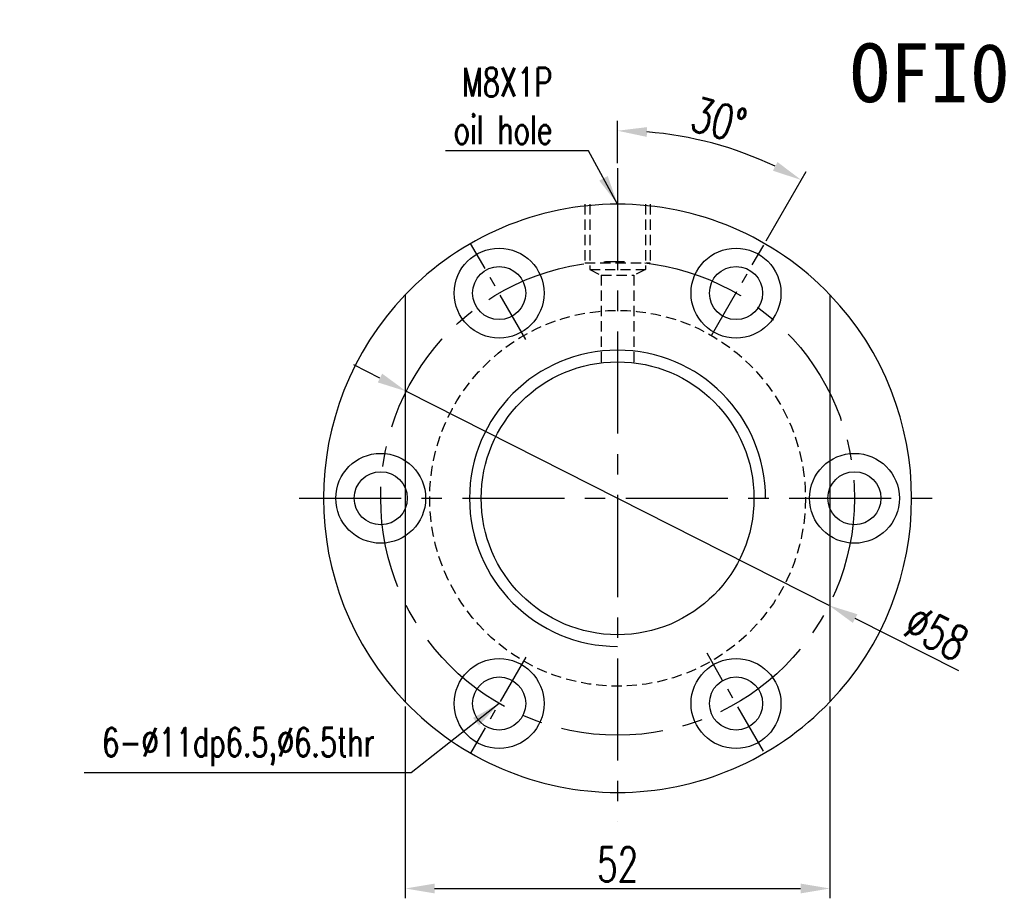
# Model space of a CAD drawing. Extents: x 607 to 849, y 44 to 162.
# Tile 1 of 44: x 607 to 727, y 54 to 162. Entities that reach past the tile are written whole.
import ezdxf
from ezdxf.enums import TextEntityAlignment as Align

# ---------------------------------------------------------------- set-up
doc = ezdxf.new("R2010")
doc.units = 0
doc.header["$MEASUREMENT"] = 0
doc.linetypes.add('CENTER', pattern=[2, 1.25, -0.25, 0.25, -0.25])
doc.linetypes.add('HIDDEN', pattern=[0.375, 0.25, -0.125])
doc.layers.get('0').update_dxf_attribs({"linetype": 'CONTINUOUS'})
for name, color, linetype in [('CEN', 1, 'CENTER'), ('DIM', 4, 'CONTINUOUS'), ('HID', 2, 'HIDDEN'), ('OUT', 3, 'CONTINUOUS')]:
    doc.layers.add(name, color=color, linetype=linetype)
doc.styles.add('CHN', font='SIMPLEX.shx', dxfattribs={"width": 0.7, "bigfont": 'CHINESET.shx'})
doc.styles.add('DIM-7', font='SIMPLEX.shx', dxfattribs={"width": 0.7, "bigfont": 'chineset.shx'})
doc.styles.add('T', font='kaiu.ttf')
doc.dimstyles.get("Standard").update_dxf_attribs({"dimscale": 0, "dimtxt": 4, "dimasz": 3, "dimexe": 1, "dimexo": 0.5, "dimgap": 1, "dimtad": 1, "dimdsep": 46, "dimtxsty": 'CHN', "dimcen": 0.09, "dimclrd": 256, "dimclre": 256, "dimclrt": 256, "dimadec": 0, "dimazin": 0, "dimtp": 1, "dimtm": 1, "dimtfac": 0.6, "dimtix": 1, "dimtmove": 2, "dimatfit": 3, "dimfxl": 1, "dimtvp": 0.85, "dimtolj": 1, "dimarcsym": 0})

# ---------------------------------------------------------------- blocks, each defined once
blk = doc.blocks.new('*D1')
at = {"layer": 'DIM', "color": 0, "lineweight": -2, "transparency": 16777216}
for p, q in [((654.07, 77.55), (654.07, 54.09)), ((706.07, 77.55), (706.07, 54.09)), ((657.67, 55.29), (702.47, 55.29))]:
    blk.add_line(p, q, dxfattribs=at)
at = {"layer": 'DIM', "color": 0, "transparency": 16777216}
for points in [[(657.67, 55.89), (657.67, 54.69), (654.07, 55.29)], [(702.47, 55.89), (702.47, 54.69), (706.07, 55.29)]]:
    blk.add_solid(points, dxfattribs=at)
at = {"layer": 'DIM', "color": 0, "transparency": 16777216, "insert": (680.07, 58.23), "char_height": 4.2, "attachment_point": 5, "style": 'CHN'}
blk.add_mtext('\\A1;52', dxfattribs=at)
blk = doc.blocks.new('*D4')
at = {"layer": 'DIM', "color": 0, "lineweight": -2, "transparency": 16777216}
for p, q in [((650.98, 117.77), (647.77, 119.39)), ((654.19, 116.14), (705.94, 89.95)), ((721.84, 81.91), (709.15, 88.33))]:
    blk.add_line(p, q, dxfattribs=at)
at = {"layer": 'DIM', "color": 0, "transparency": 16777216}
for points in [[(651.25, 118.3), (650.71, 117.23), (654.19, 116.14)], [(709.42, 88.86), (708.88, 87.79), (705.94, 89.95)]]:
    blk.add_solid(points, dxfattribs=at)
at = {"layer": 'DIM', "color": 0, "transparency": 16777216, "insert": (719.11, 86.58), "char_height": 4.2, "attachment_point": 5, "rotation": 333.1572, "style": 'CHN'}
blk.add_mtext('\\A1;∅58', dxfattribs=at)
blk = doc.blocks.new('*D5')
at = {"layer": 'DIM', "color": 0, "lineweight": -2, "transparency": 16777216}
for p, q in [((680.07, 144.06), (680.07, 149.23)), ((698.27, 134.57), (703.16, 143.04))]:
    blk.add_line(p, q, dxfattribs=at)
blk.add_arc((680.07, 103.05), 44.98, 64.5871, 85.4129, dxfattribs=at)
at = {"layer": 'DIM', "color": 0, "transparency": 16777216}
for points in [[(683.64, 147.28), (683.69, 148.48), (680.07, 148.03)], [(699.65, 144.2), (699.09, 143.14), (702.56, 142)]]:
    blk.add_solid(points, dxfattribs=at)
at = {"layer": 'DIM', "color": 0, "transparency": 16777216, "insert": (692.47, 149.33), "char_height": 4.2, "attachment_point": 5, "rotation": 345, "style": 'CHN'}
blk.add_mtext('\\A1;30°', dxfattribs=at)

msp = doc.modelspace()

# ---------------------------------------------------------------- linework, layer by layer
at = {"layer": 'CEN', "color": 7, "ltscale": 10}
for p, q in [((680.067, 143.46), (680.067, 63.449)), ((641.067, 103.047), (719.067, 103.047))]:
    msp.add_line(p, q, dxfattribs=at)
at = {"layer": 'CEN', "color": 7, "ltscale": 5}
for p, q in [((668.837, 122.496), (662.067, 134.223)), ((691.559, 122.952), (697.965, 134.048)), ((668.837, 83.597), (662.067, 71.87)), ((697.933, 72.101), (691.018, 84.078))]:
    msp.add_line(p, q, dxfattribs=at)
at = {"layer": 'CEN', "color": 7, "ltscale": 10}
msp.add_circle((680.067, 103.047), 29, dxfattribs=at)
at = {"layer": 'DIM', "color": 7}
for centre, radius in [((651.067, 103.047), 5.5), ((709.067, 103.047), 5.5), ((651.067, 103.047), 3.25), ((709.067, 103.047), 3.25)]:
    msp.add_circle(centre, radius, dxfattribs=at)
for radius, start, end in [(36, 136.23826, 223.76174), (36, 316.23826, 43.76174), (18.125, 0, 270)]:
    msp.add_arc((680.067, 103.047), radius, start, end, dxfattribs=at)
at = {"layer": 'HID', "color": 7, "ltscale": 5}
for p, q in [((676.067, 139.047), (676.067, 131.847)), ((676.667, 139.047), (676.667, 131.047)), ((683.467, 139.047), (683.467, 131.047)), ((684.067, 139.047), (684.067, 131.847)), ((676.067, 131.847), (684.067, 131.847)), ((676.667, 131.047), (678.067, 130.347)), ((676.667, 131.047), (683.467, 131.047)), ((678.067, 130.347), (678.067, 119.626)), ((678.067, 130.347), (682.067, 130.347)), ((683.467, 131.047), (682.067, 130.347)), ((682.067, 130.347), (682.067, 119.626))]:
    msp.add_line(p, q, dxfattribs=at)
msp.add_circle((680.067, 103.047), 23, dxfattribs=at)
at = {"layer": 'OUT', "color": 7, "ltscale": 10}
for p, q in [((654.067, 127.946), (654.067, 78.147)), ((706.067, 127.946), (706.067, 78.147))]:
    msp.add_line(p, q, dxfattribs=at)
at = {"layer": 'OUT', "color": 7}
for centre, radius in [((665.567, 128.161), 5.5), ((694.567, 128.161), 5.5), ((665.567, 128.161), 3.25), ((694.567, 128.161), 3.25), ((680.067, 103.047), 16.7), ((665.567, 77.932), 5.5), ((694.567, 77.932), 5.5), ((665.567, 77.932), 3.25), ((694.567, 77.932), 3.25)]:
    msp.add_circle(centre, radius, dxfattribs=at)
for start, end in [(43.76174, 136.23826), (223.76174, 316.23826)]:
    msp.add_arc((680.067, 103.047), 36, start, end, dxfattribs=at)

# ---------------------------------------------------------------- texts
at = {"style": 'T'}
msp.add_text('OFI03205-4', height=7.2, dxfattribs=at).set_placement((732.994, 155.125), align=Align.MIDDLE)
at = {"layer": 'DIM', "color": 7, "char_height": 3.5, "attachment_point": 9}
for s, insert, style in [('\\A1;M8X1P\\Poil hole', (672.07, 146.402), 'CHN'), ('6-%%C11dp6.5,%%C6.5thr', (650.348, 70.269), 'DIM-7')]:
    msp.add_mtext(s, dxfattribs=dict(at, insert=insert, style=style))

# ---------------------------------------------------------------- dimensions: what is measured, and where the dimension line sits
at = {"layer": 'DIM', "color": 7}
dim = msp.add_angular_dim_2l(base=(695.45, 145.313), line1=((691.559, 122.952), (697.965, 134.048)), line2=((680.067, 143.46), (680.067, 63.449)), dimstyle='STANDARD', override={"dimscale": 1.2, "dimtxt": 3.5, "dimgap": 0.7, "dimclrd": 0, "dimclre": 0, "dimclrt": 0, "dimtofl": 0}, dxfattribs=at)
dim.commit()
dim.dimension.update_dxf_attribs({"geometry": '*D5', "text_midpoint": (692.469, 149.332)})
dim = msp.add_diameter_dim_2p(p1=(654.191, 116.141), p2=(705.942, 89.952), dimstyle='STANDARD', override={"dimscale": 1.2, "dimtxt": 3.5, "dimgap": 0.7, "dimclrd": 0, "dimclre": 0, "dimclrt": 0, "dimtofl": 1, "dimtmove": 0}, dxfattribs=at)
dim.commit()
dim.dimension.update_dxf_attribs({"geometry": '*D4', "text_midpoint": (717.78, 83.961), "dimtype": 163})
dim = msp.add_linear_dim(base=(706.067, 55.29), p1=(654.067, 78.147), p2=(706.067, 78.147), angle=180, dimstyle='STANDARD', override={"dimscale": 1.2, "dimtxt": 3.5, "dimgap": 0.7, "dimclrd": 0, "dimclre": 0, "dimclrt": 0, "dimtofl": 0}, dxfattribs=at)
dim.commit()
dim.dimension.update_dxf_attribs({"geometry": '*D1', "text_midpoint": (680.067, 58.23)})

# ---------------------------------------------------------------- leaders
at = {"layer": 'DIM', "color": 7, "annotation_type": 0, "has_hookline": 1, "hookline_direction": 1}
for points, text_width in [([(680.067, 139.047), (676.51, 145.562), (672.91, 145.562)], 13.067), ([(665.567, 77.932), (654.788, 69.429), (651.188, 69.429)], 35.583)]:
    msp.add_leader(points, dimstyle='STANDARD', override={"dimscale": 1.2, "dimtxt": 3.5, "dimgap": 0.7, "dimclrd": 0, "dimclre": 0, "dimclrt": 0, "dimtofl": 0}, dxfattribs=dict(at, text_width=text_width))

doc.saveas('drawing.dxf')
